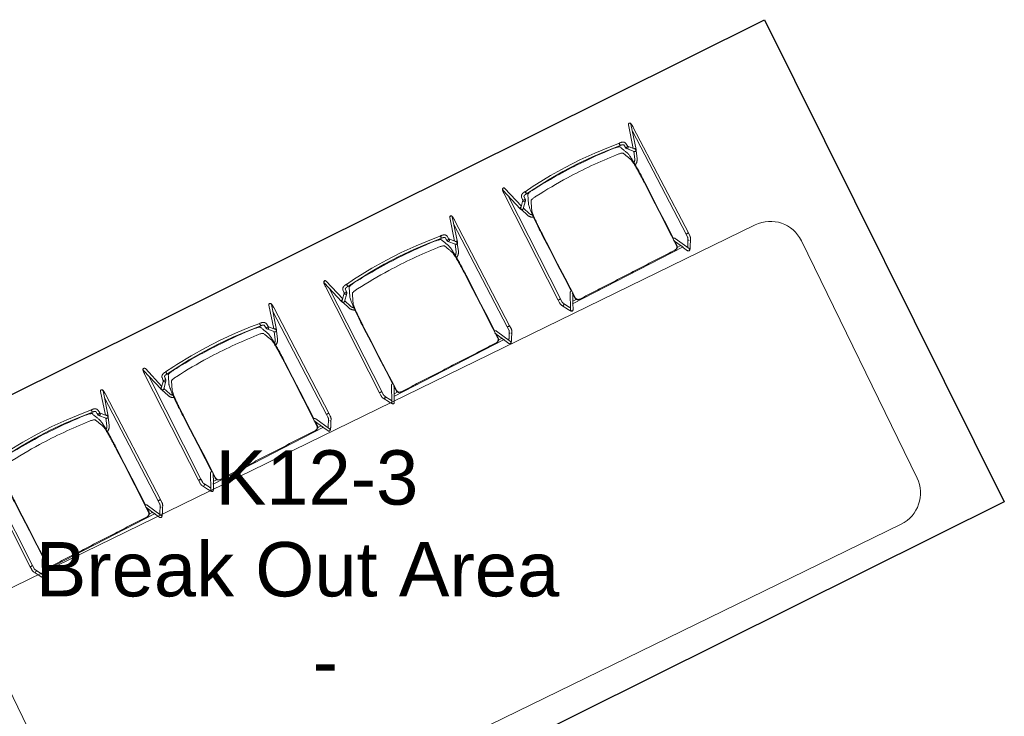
# Model space of a CAD drawing. Header units: inches. Extents: x -1 to 4727, y -3 to 1727.
# Tile 120 of 163: x 4116 to 4259, y 511 to 612. Entities that reach past the tile are written whole.
import ezdxf

# ---------------------------------------------------------------- set-up
doc = ezdxf.new("R2010")
doc.units = ezdxf.units.IN
doc.header["$LTSCALE"] = 42
doc.header["$MEASUREMENT"] = 0
doc.layers.get('0').update_dxf_attribs({"linetype": 'CONTINUOUS'})
for name, color, linetype in [('I-FURN', 8, 'CONTINUOUS'), ('I-FURN-CHAR', 9, 'CONTINUOUS'), ('Room Names & IDs', 7, 'CONTINUOUS'), ('triLabelLayer', 7, 'CONTINUOUS'), ('triSpaceLayer', 7, 'CONTINUOUS')]:
    doc.layers.add(name, color=color, linetype=linetype)
doc.styles.add('PDF Helvetica', font='Helvetica.ttf')
doc.styles.get("Standard").update_dxf_attribs({"font": 'romans.shx'})

# ---------------------------------------------------------------- blocks, each defined once
blk = doc.blocks.new('Hightower_Alo_Counter_Stool - Hightower_Alo_Counter_Stool-V324-FURNITURE PLAN - FLOOR 09 - EAST')
at = {"lineweight": 9}
for p, q in [((-10.46, 8.92), (-9.44, 5.31)), ((-10.13, 9.08), (-10.14, 9.09)), ((-9.14, 5.63), (-10.09, 9.02)), ((10.09, 9.02), (9.14, 5.63)), ((9.44, 5.31), (10.46, 8.92)), ((10.14, 9.09), (10.13, 9.08)), ((-10.55, 8.36), (-10.64, -8.94)), ((-10.26, -8.94), (-10.17, 7.92)), ((-7.76, 7.25), (-7.87, 7.24)), ((-6.28, 7.4), (-7.71, 7.25)), ((-7.67, 6.88), (-7.71, 7.25)), ((-7.65, 7.26), (-7.69, 7.26)), ((-7.65, 7.21), (-7.65, 7.17)), ((-7.65, 7.17), (-7.65, 6.91)), ((7.71, 7.25), (6.28, 7.4)), ((7.69, 7.26), (7.65, 7.26)), ((7.65, 7.17), (7.65, 7.21)), ((7.65, 6.91), (7.65, 7.17)), ((7.71, 7.25), (7.67, 6.88)), ((7.87, 7.24), (7.76, 7.25)), ((10.17, 7.92), (10.26, -8.94)), ((10.64, -8.94), (10.55, 8.36)), ((-8.54, 6.31), (-9.34, 5.42)), ((-9.06, 5.17), (-8.26, 6.06)), ((-8.57, 6.27), (-8.57, 6.26)), ((-8.52, 6.77), (-8.56, 6.4)), ((-8.56, 6.4), (-8.56, 6.37)), ((-8.23, 6.11), (-8.22, 6.12)), ((-8.19, 6.33), (-8.18, 6.37)), ((-8.18, 6.37), (-8.15, 6.73)), ((-7.83, 6.87), (-7.72, 6.88)), ((-7.69, 6.88), (-7.65, 6.88)), ((-7.67, 6.88), (-6.24, 7.03)), ((6.24, 7.03), (7.67, 6.88)), ((7.65, 6.88), (7.69, 6.88)), ((7.72, 6.88), (7.83, 6.87)), ((8.15, 6.73), (8.18, 6.37)), ((8.18, 6.37), (8.19, 6.33)), ((8.22, 6.12), (8.23, 6.11)), ((8.26, 6.06), (9.06, 5.17)), ((8.56, 6.4), (8.52, 6.77)), ((9.34, 5.42), (8.54, 6.31)), ((8.56, 6.37), (8.56, 6.4)), ((8.57, 6.26), (8.57, 6.27)), ((-9.42, 5.27), (-9.39, 5.2)), ((-9.36, 5.18), (-8.94, 4.04)), ((-9.34, 5.42), (-9.35, 5.41)), ((-9.06, 5.16), (-9.06, 5.18)), ((-8.62, 4.16), (-9.02, 5.23)), ((9.01, 5.22), (8.62, 4.16)), ((8.94, 4.04), (9.36, 5.18)), ((9.06, 5.18), (9.06, 5.16)), ((9.35, 5.41), (9.34, 5.42)), ((9.39, 5.2), (9.42, 5.27)), ((-10.64, -8.94), (-10.64, -9.41)), ((-10.54, -8.94), (-10.27, -8.94)), ((-10.52, -9.88), (-10.42, -10.05)), ((-10.14, -9.89), (-10.42, -10.05)), ((-10.42, -10.05), (-10.24, -9.95)), ((-10.26, -9.41), (-10.26, -8.94)), ((-10.24, -9.95), (-10.1, -9.86)), ((-10.1, -9.86), (-10.19, -9.7)), ((-9.73, -10.5), (-10.1, -9.86)), ((-10.1, -9.86), (-10.1, -9.86)), ((-8.58, -8.77), (-9.7, -11.02)), ((-8.92, -10.29), (-8.24, -8.93)), ((-8.35, -9.76), (-8.35, -8.99)), ((8.24, -8.93), (8.92, -10.29)), ((8.35, -8.99), (8.35, -9.76)), ((9.7, -11.02), (8.58, -8.77)), ((10.1, -9.86), (9.73, -10.5)), ((10.19, -9.7), (10.1, -9.86)), ((10.1, -9.86), (10.2, -9.92)), ((10.18, -9.91), (10.14, -9.89)), ((10.26, -8.94), (10.26, -9.41)), ((10.26, -8.94), (10.54, -8.94)), ((10.42, -10.05), (10.34, -10)), ((10.42, -10.05), (10.52, -9.88)), ((10.64, -9.41), (10.64, -8.94)), ((-10.42, -10.05), (-10.06, -10.69)), ((-9.71, -11.04), (-9.71, -11.05)), ((-9.36, -11.18), (-8.93, -10.31)), ((-9.02, -10.39), (9.02, -10.39)), ((-8.18, -10.05), (-8.82, -10.05)), ((-7.85, -10.26), (-7.77, -10.26)), ((7.77, -10.26), (7.85, -10.26)), ((8.82, -10.05), (8.22, -10.05)), ((8.93, -10.31), (9.36, -11.18)), ((9.71, -11.05), (9.71, -11.04)), ((10.06, -10.69), (10.42, -10.05)), ((10.36, -10.01), (10.42, -10.05))]:
    blk.add_line(p, q, dxfattribs=at)
at = {"lineweight": 9, "flags": 128}
for points in [[(-10.29, 9.17), (-10.36, 9.16), (-10.41, 9.13), (-10.44, 9.1), (-10.46, 9.08), (-10.47, 9.06), (-10.48, 9.04), (-10.48, 9.02), (-10.49, 9.01), (-10.49, 8.99), (-10.5, 8.98), (-10.5, 8.97), (-10.5, 8.95), (-10.51, 8.94), (-10.51, 8.92), (-10.51, 8.9), (-10.52, 8.89), (-10.52, 8.87), (-10.52, 8.85), (-10.52, 8.83), (-10.52, 8.81), (-10.53, 8.79), (-10.53, 8.77), (-10.53, 8.75), (-10.53, 8.73), (-10.53, 8.71), (-10.54, 8.69), (-10.54, 8.66), (-10.54, 8.64), (-10.54, 8.62), (-10.54, 8.59), (-10.54, 8.57), (-10.54, 8.54), (-10.54, 8.52), (-10.54, 8.49), (-10.54, 8.47), (-10.55, 8.44), (-10.55, 8.42), (-10.55, 8.39), (-10.55, 8.37), (-10.55, 8.36)], [(-10.29, 9.17), (-10.22, 9.16), (-10.17, 9.13), (-10.14, 9.1), (-10.14, 9.09)], [(10.29, 9.17), (10.22, 9.16), (10.17, 9.13), (10.14, 9.1), (10.14, 9.09)], [(10.29, 9.17), (10.36, 9.16), (10.41, 9.13), (10.44, 9.1), (10.46, 9.08), (10.47, 9.06), (10.48, 9.04), (10.48, 9.02), (10.49, 9.01), (10.49, 8.99), (10.5, 8.98), (10.5, 8.97), (10.5, 8.95), (10.51, 8.94), (10.51, 8.92), (10.51, 8.9), (10.52, 8.89), (10.52, 8.87), (10.52, 8.85), (10.52, 8.83), (10.52, 8.81), (10.53, 8.79), (10.53, 8.77), (10.53, 8.75), (10.53, 8.73), (10.53, 8.71), (10.54, 8.69), (10.54, 8.66), (10.54, 8.64), (10.54, 8.62), (10.54, 8.59), (10.54, 8.57), (10.54, 8.54), (10.54, 8.52), (10.54, 8.49), (10.54, 8.47), (10.55, 8.44), (10.55, 8.42), (10.55, 8.39), (10.55, 8.37), (10.55, 8.36)], [(-8.52, 6.77), (-8.52, 6.79), (-8.51, 6.82), (-8.5, 6.84), (-8.49, 6.87), (-8.48, 6.89), (-8.47, 6.92), (-8.46, 6.94), (-8.45, 6.96), (-8.43, 6.98), (-8.41, 7), (-8.4, 7.02), (-8.38, 7.03), (-8.36, 7.05), (-8.34, 7.07), (-8.32, 7.08), (-8.3, 7.1), (-8.28, 7.11), (-8.26, 7.12), (-8.23, 7.14), (-8.21, 7.15), (-8.19, 7.16), (-8.16, 7.17), (-8.14, 7.18), (-8.11, 7.19), (-8.09, 7.2), (-8.06, 7.2), (-8.04, 7.21), (-8.01, 7.22), (-7.98, 7.22), (-7.96, 7.23), (-7.93, 7.23), (-7.9, 7.24), (-7.88, 7.24), (-7.87, 7.24)], [(-7.76, 7.25), (-7.74, 7.25), (-7.73, 7.25), (-7.71, 7.26), (-7.7, 7.26), (-7.69, 7.26)], [(6.28, 7.4), (3.88, 7.6), (1.48, 7.71), (-0.93, 7.72), (-3.33, 7.64), (-5.74, 7.46), (-6.28, 7.4)], [(-6.24, 7.03), (-3.86, 7.23), (-1.47, 7.34), (0.92, 7.35), (3.31, 7.26), (5.7, 7.08), (6.24, 7.03)], [(7.76, 7.25), (7.74, 7.25), (7.73, 7.25), (7.71, 7.26), (7.7, 7.26), (7.69, 7.26)], [(8.52, 6.77), (8.52, 6.79), (8.51, 6.82), (8.5, 6.84), (8.49, 6.87), (8.48, 6.89), (8.47, 6.92), (8.46, 6.94), (8.45, 6.96), (8.43, 6.98), (8.41, 7), (8.4, 7.02), (8.38, 7.03), (8.36, 7.05), (8.34, 7.07), (8.32, 7.08), (8.3, 7.1), (8.28, 7.11), (8.26, 7.12), (8.23, 7.14), (8.21, 7.15), (8.19, 7.16), (8.16, 7.17), (8.14, 7.18), (8.11, 7.19), (8.09, 7.2), (8.06, 7.2), (8.04, 7.21), (8.01, 7.22), (7.98, 7.22), (7.96, 7.23), (7.93, 7.23), (7.9, 7.24), (7.88, 7.24), (7.87, 7.24)], [(-8.57, 6.25), (-8.57, 6.26), (-8.57, 6.26), (-8.57, 6.27), (-8.57, 6.28), (-8.57, 6.29), (-8.57, 6.31), (-8.56, 6.32), (-8.56, 6.34), (-8.56, 6.36), (-8.56, 6.37)], [(-8.22, 6.12), (-8.22, 6.14), (-8.21, 6.16), (-8.21, 6.17), (-8.2, 6.19), (-8.2, 6.21), (-8.2, 6.23), (-8.2, 6.24), (-8.19, 6.26), (-8.19, 6.28), (-8.19, 6.31), (-8.19, 6.33), (-8.19, 6.33)], [(-8.15, 6.73), (-8.15, 6.73), (-8.15, 6.73), (-8.15, 6.73), (-8.15, 6.73), (-8.14, 6.74), (-8.14, 6.74), (-8.14, 6.74), (-8.14, 6.75), (-8.13, 6.75), (-8.13, 6.75), (-8.12, 6.76), (-8.12, 6.77), (-8.11, 6.77), (-8.1, 6.78), (-8.09, 6.78), (-8.08, 6.79), (-8.07, 6.8), (-8.06, 6.8), (-8.05, 6.81), (-8.04, 6.81), (-8.02, 6.82), (-8.01, 6.83), (-8, 6.83), (-7.98, 6.84), (-7.96, 6.84), (-7.95, 6.85), (-7.93, 6.85), (-7.91, 6.85), (-7.9, 6.86), (-7.88, 6.86), (-7.86, 6.86), (-7.84, 6.87), (-7.83, 6.87)], [(-7.72, 6.88), (-7.71, 6.88), (-7.7, 6.88), (-7.7, 6.88), (-7.69, 6.88), (-7.69, 6.88)], [(7.72, 6.88), (7.71, 6.88), (7.7, 6.88), (7.7, 6.88), (7.69, 6.88), (7.69, 6.88)], [(8.15, 6.73), (8.15, 6.73), (8.15, 6.73), (8.15, 6.73), (8.15, 6.73), (8.14, 6.74), (8.14, 6.74), (8.14, 6.74), (8.14, 6.75), (8.13, 6.75), (8.13, 6.75), (8.12, 6.76), (8.12, 6.77), (8.11, 6.77), (8.1, 6.78), (8.09, 6.78), (8.08, 6.79), (8.07, 6.8), (8.06, 6.8), (8.05, 6.81), (8.04, 6.81), (8.02, 6.82), (8.01, 6.83), (8, 6.83), (7.98, 6.84), (7.96, 6.84), (7.95, 6.85), (7.93, 6.85), (7.91, 6.85), (7.9, 6.86), (7.88, 6.86), (7.86, 6.86), (7.84, 6.87), (7.83, 6.87)], [(8.22, 6.12), (8.22, 6.14), (8.21, 6.16), (8.21, 6.17), (8.2, 6.19), (8.2, 6.21), (8.2, 6.23), (8.2, 6.24), (8.19, 6.26), (8.19, 6.28), (8.19, 6.31), (8.19, 6.33), (8.19, 6.33)], [(8.57, 6.25), (8.57, 6.26), (8.57, 6.26), (8.57, 6.27), (8.57, 6.28), (8.57, 6.29), (8.57, 6.31), (8.56, 6.32), (8.56, 6.34), (8.56, 6.36), (8.56, 6.37)], [(-9.21, 5.1), (-9.31, 5.12), (-9.36, 5.16), (-9.38, 5.2), (-9.39, 5.2)], [(-9.21, 5.1), (-9.12, 5.12), (-9.07, 5.16), (-9.06, 5.16)], [(9.21, 5.1), (9.12, 5.12), (9.07, 5.16), (9.06, 5.16)], [(9.21, 5.1), (9.31, 5.12), (9.36, 5.16), (9.38, 5.2), (9.39, 5.2)], [(-8.94, 4.04), (-8.93, 4), (-8.91, 3.96), (-8.89, 3.92), (-8.87, 3.87), (-8.84, 3.83), (-8.82, 3.8), (-8.79, 3.76), (-8.76, 3.72), (-8.73, 3.68), (-8.7, 3.65), (-8.67, 3.62), (-8.63, 3.58), (-8.6, 3.55), (-8.56, 3.52), (-8.52, 3.5), (-8.48, 3.47), (-8.44, 3.44), (-8.4, 3.42), (-8.36, 3.4), (-8.32, 3.38)], [(-8.29, 3.75), (-8.32, 3.77), (-8.34, 3.79), (-8.37, 3.81), (-8.4, 3.83), (-8.42, 3.86), (-8.44, 3.88), (-8.47, 3.9), (-8.49, 3.93), (-8.51, 3.95), (-8.53, 3.98), (-8.55, 4.01), (-8.56, 4.04), (-8.58, 4.07), (-8.59, 4.1), (-8.61, 4.13), (-8.62, 4.16), (-8.62, 4.16)], [(8.62, 4.16), (8.61, 4.13), (8.6, 4.1), (8.58, 4.07), (8.57, 4.04), (8.55, 4.02), (8.53, 3.99), (8.51, 3.96), (8.49, 3.93), (8.47, 3.91), (8.45, 3.88), (8.43, 3.86), (8.4, 3.84), (8.38, 3.82), (8.35, 3.8), (8.32, 3.78), (8.3, 3.76)], [(8.31, 3.38), (8.35, 3.4), (8.39, 3.42), (8.43, 3.44), (8.47, 3.46), (8.51, 3.49), (8.55, 3.52), (8.59, 3.55), (8.62, 3.58), (8.66, 3.61), (8.69, 3.64), (8.72, 3.68), (8.75, 3.71), (8.78, 3.75), (8.81, 3.79), (8.84, 3.83), (8.86, 3.87), (8.88, 3.91), (8.9, 3.95), (8.92, 3.99), (8.94, 4.03), (8.94, 4.04)], [(-8.36, -6.61), (-8.36, -4.24), (-8.37, -1.87), (-8.37, 0.49)], [(-8.3, 0.54), (-8.3, -1.84), (-8.29, -4.22), (-8.28, -6.61)], [(8.28, -6.61), (8.29, -4.22), (8.3, -1.84), (8.3, 0.54)], [(8.37, 0.49), (8.37, -1.87), (8.36, -4.24), (8.36, -6.61)], [(-8.35, -8.65), (-8.35, -8.18), (-8.36, -6.61)], [(-8.28, -6.61), (-8.28, -8.18), (-8.28, -9.76)], [(8.28, -9.76), (8.28, -8.18), (8.28, -6.61)], [(8.36, -6.61), (8.35, -8.18), (8.35, -8.65)], [(-10.64, -9.41), (-10.64, -9.45), (-10.64, -9.49), (-10.63, -9.53), (-10.63, -9.56), (-10.62, -9.6), (-10.61, -9.64), (-10.6, -9.67), (-10.59, -9.71), (-10.58, -9.74), (-10.57, -9.78), (-10.55, -9.81), (-10.54, -9.85), (-10.52, -9.88), (-10.52, -9.88)], [(-10.19, -9.7), (-10.2, -9.68), (-10.21, -9.66), (-10.22, -9.64), (-10.23, -9.61), (-10.24, -9.59), (-10.24, -9.57), (-10.25, -9.55), (-10.25, -9.53), (-10.26, -9.51), (-10.26, -9.48), (-10.26, -9.46), (-10.26, -9.44), (-10.26, -9.42), (-10.26, -9.41)], [(-8.58, -8.77), (-8.54, -8.72), (-8.51, -8.7), (-8.49, -8.68), (-8.47, -8.67), (-8.46, -8.67), (-8.45, -8.66), (-8.44, -8.66), (-8.43, -8.66), (-8.42, -8.66), (-8.41, -8.65), (-8.4, -8.65), (-8.39, -8.65), (-8.38, -8.65), (-8.37, -8.65), (-8.35, -8.65), (-8.34, -8.64), (-8.33, -8.64), (-8.32, -8.64), (-8.31, -8.64), (-8.3, -8.64)], [(-8.34, -9.02), (-8.34, -9.02), (-8.34, -9.02), (-8.33, -9.02), (-8.33, -9.02), (-8.32, -9.02), (-8.32, -9.02), (-8.31, -9.02), (-8.3, -9.02), (-8.3, -9.02)], [(8.58, -8.77), (8.54, -8.72), (8.51, -8.7), (8.49, -8.68), (8.47, -8.67), (8.46, -8.67), (8.45, -8.66), (8.44, -8.66), (8.43, -8.66), (8.42, -8.66), (8.41, -8.65), (8.4, -8.65), (8.39, -8.65), (8.38, -8.65), (8.37, -8.65), (8.35, -8.65), (8.34, -8.64), (8.33, -8.64), (8.32, -8.64), (8.31, -8.64), (8.3, -8.64)], [(8.34, -9.02), (8.34, -9.02), (8.34, -9.02), (8.33, -9.02), (8.33, -9.02), (8.32, -9.02), (8.32, -9.02), (8.31, -9.02), (8.3, -9.02), (8.3, -9.02)], [(10.26, -9.41), (10.26, -9.44), (10.26, -9.46), (10.26, -9.48), (10.26, -9.5), (10.25, -9.53), (10.25, -9.55), (10.24, -9.57), (10.24, -9.59), (10.23, -9.61), (10.22, -9.63), (10.21, -9.65), (10.2, -9.67), (10.19, -9.69), (10.19, -9.7)], [(10.52, -9.88), (10.54, -9.85), (10.55, -9.81), (10.57, -9.78), (10.58, -9.75), (10.59, -9.71), (10.6, -9.67), (10.61, -9.64), (10.62, -9.6), (10.63, -9.56), (10.63, -9.53), (10.64, -9.49), (10.64, -9.45), (10.64, -9.41), (10.64, -9.41)], [(-9.45, -11.27), (-9.52, -11.3), (-9.58, -11.3), (-9.62, -11.28), (-9.65, -11.27), (-9.67, -11.26), (-9.68, -11.25), (-9.69, -11.23), (-9.7, -11.22), (-9.71, -11.21), (-9.72, -11.2), (-9.73, -11.19), (-9.74, -11.18), (-9.75, -11.17), (-9.76, -11.16), (-9.77, -11.15), (-9.78, -11.13), (-9.79, -11.12), (-9.8, -11.1), (-9.81, -11.09), (-9.82, -11.07), (-9.83, -11.06), (-9.84, -11.04), (-9.85, -11.02), (-9.87, -11), (-9.88, -10.99), (-9.89, -10.97), (-9.9, -10.95), (-9.91, -10.93), (-9.93, -10.91), (-9.94, -10.89), (-9.95, -10.87), (-9.97, -10.85), (-9.98, -10.83), (-9.99, -10.8), (-10, -10.78), (-10.02, -10.76), (-10.03, -10.74), (-10.04, -10.72), (-10.05, -10.69), (-10.06, -10.69)], [(-9.58, -10.76), (-9.59, -10.74), (-9.6, -10.73), (-9.61, -10.71), (-9.62, -10.69), (-9.64, -10.67), (-9.65, -10.65), (-9.66, -10.63), (-9.67, -10.61), (-9.68, -10.59), (-9.7, -10.57), (-9.71, -10.55), (-9.72, -10.52), (-9.73, -10.5)], [(-9.45, -11.27), (-9.38, -11.22), (-9.36, -11.17)], [(9.45, -11.27), (9.38, -11.22), (9.36, -11.17)], [(9.45, -11.27), (9.52, -11.3), (9.58, -11.3), (9.62, -11.28), (9.65, -11.27), (9.67, -11.26), (9.68, -11.25), (9.69, -11.23), (9.7, -11.22), (9.71, -11.21), (9.72, -11.2), (9.73, -11.19), (9.74, -11.18), (9.75, -11.17), (9.76, -11.16), (9.77, -11.15), (9.78, -11.13), (9.79, -11.12), (9.8, -11.1), (9.81, -11.09), (9.82, -11.07), (9.83, -11.06), (9.84, -11.04), (9.85, -11.02), (9.87, -11), (9.88, -10.99), (9.89, -10.97), (9.9, -10.95), (9.91, -10.93), (9.93, -10.91), (9.94, -10.89), (9.95, -10.87), (9.97, -10.85), (9.98, -10.83), (9.99, -10.8), (10, -10.78), (10.02, -10.76), (10.03, -10.74), (10.04, -10.72), (10.05, -10.69), (10.06, -10.69)], [(9.58, -10.76), (9.59, -10.74), (9.6, -10.73), (9.61, -10.71), (9.62, -10.69), (9.64, -10.67), (9.65, -10.65), (9.66, -10.63), (9.67, -10.61), (9.68, -10.59), (9.7, -10.57), (9.71, -10.55), (9.72, -10.52), (9.73, -10.5)]]:
    blk.add_lwpolyline(points, dxfattribs=at)
at = {"lineweight": 9}
for centre, major_axis, ratio, start_param, end_param in [((-10.27, 8.97), (0.18, 0.051), 0.988411, 1.560633, 2.86963), ((-10.27, 8.97), (0.147, 0.116), 0.986456, 1.151249, 1.413048), ((-10.27, 8.97), (0.18, 0.051), 0.988411, 6.273022, 7.582019), ((-10.27, 8.97), (0.147, 0.116), 0.986456, 0, 0.104051), ((10.27, 8.97), (-0.18, 0.051), 0.988411, 4.984351, 6.293348), ((10.27, 8.97), (-0.147, 0.116), 0.986456, 6.179134, 6.283185), ((10.27, 8.97), (-0.18, 0.051), 0.988411, 3.413555, 4.722552), ((10.27, 8.97), (-0.18, 0.051), 0.988411, 3.151756, 3.413555), ((-8.4, 6.18), (-0.139, 0.125), 0.993857, 0, 0.729613), ((-8.4, 6.18), (-0.139, 0.125), 0.993857, 0.729613, 3.085808), ((-8.4, 6.18), (-0.173, 0.073), 0.988515, 6.164117, 6.425916), ((-8.37, 6.38), (-0.187, 0.017), 0.830705, 6.128433, 6.390232), ((-8.37, 6.38), (-0.187, 0.019), 0.830378, 6.104445, 6.366245), ((-8.4, 6.18), (-0.173, 0.073), 0.988515, 5.902318, 6.149657), ((-8.37, 6.38), (-0.187, 0.019), 0.830378, 0.344859, 3.224652), ((-8.37, 6.38), (-0.187, 0.017), 0.830705, 0.368846, 0.892445), ((-8.37, 6.38), (-0.187, 0.017), 0.830705, 1.677843, 3.510439), ((-8.4, 6.18), (-0.173, 0.073), 0.988515, 2.760725, 3.022524), ((-8.4, 6.18), (-0.139, 0.125), 0.993857, 3.141593, 3.871206), ((-8.4, 6.18), (-0.139, 0.125), 0.993857, 3.871206, 4.394805), ((-8.4, 6.18), (-0.173, 0.073), 0.988515, 3.284324, 3.546123), ((-8.37, 6.38), (-0.187, 0.019), 0.830378, 3.224652, 3.486451), ((8.37, 6.38), (0.187, 0.017), 0.830705, 2.772747, 3.819944), ((8.37, 6.38), (0.187, 0.019), 0.830378, 2.796734, 3.058533), ((8.37, 6.38), (0.187, 0.019), 0.830378, 3.058533, 5.938327), ((8.4, 6.18), (0.139, 0.125), 0.993857, 2.15018, 2.411979), ((8.4, 6.18), (0.173, 0.073), 0.988515, 2.475263, 2.998862), ((8.4, 6.18), (0.139, 0.125), 0.993857, 2.411979, 5.553572), ((8.37, 6.38), (0.187, 0.017), 0.830705, 4.605342, 5.914339), ((8.4, 6.18), (0.139, 0.125), 0.993857, 5.553572, 6.33897), ((8.37, 6.38), (0.187, 0.017), 0.830705, 6.176139, 6.437938), ((8.37, 6.38), (0.187, 0.019), 0.830378, 6.200126, 6.461925), ((-9.26, 5.36), (0.18, 0.051), 0.988411, 1.298834, 2.86963), ((-9.26, 5.36), (0.165, 0.089), 0.989077, 2.639559, 3.424957), ((-9.26, 5.36), (0.18, 0.051), 0.988411, 2.86963, 3.13143), ((-9.26, 5.36), (0.18, 0.051), 0.988411, 3.141593, 3.655029), ((-9.2, 5.3), (-0.139, 0.125), 0.993857, 6.227401, 7.012799), ((-9.2, 5.3), (-0.139, 0.125), 0.993857, 0.729613, 2.30041), ((-9.2, 5.3), (-0.142, 0.122), 0.994097, 6.210303, 6.472102), ((-9.2, 5.3), (-0.139, 0.125), 0.993857, 2.824008, 3.085808), ((9.2, 5.3), (0.142, 0.122), 0.994097, 3.214475, 3.476275), ((9.2, 5.3), (0.139, 0.125), 0.993857, 3.197377, 3.720976), ((9.2, 5.3), (0.139, 0.125), 0.993857, 3.982776, 5.553572), ((9.26, 5.36), (-0.18, 0.051), 0.988411, 3.413555, 5.246151), ((9.2, 5.3), (0.142, 0.122), 0.994097, 6.173638, 6.356068), ((9.2, 5.3), (0.139, 0.125), 0.993857, 6.154232, 6.33897), ((9.26, 5.36), (-0.165, 0.089), 0.989077, 2.596429, 3.643626), ((9.26, 5.36), (-0.18, 0.051), 0.988411, 2.366357, 3.141593), ((9.2, 5.3), (0.139, 0.125), 0.993857, 5.553572, 6.077171), ((9.26, 5.36), (-0.18, 0.051), 0.988411, 3.151756, 3.413555), ((-10.45, -8.94), (-0.187, 0.001), 0.000559, 6.179689, 6.283185), ((-10.45, -8.94), (-0.187, 0.001), 0.000559, 4.608892, 5.917889), ((-10.45, -8.94), (-0.187, 0.001), 0.000559, 4.085294, 4.608892), ((10.45, -8.94), (0.187, 0.001), 0.000559, 2.98329, 3.245089), ((10.45, -8.94), (0.187, 0.001), 0.000559, 1.674293, 2.197892), ((10.45, -8.94), (0.187, 0.001), 0.000559, 0.627095, 1.674293), ((10.45, -8.94), (0.187, 0.001), 0.000559, 0, 0.103497), ((-9.53, -11.1), (-0.168, 0.084), 0.994858, 6.221149, 6.744747), ((-9.53, -11.1), (-0.168, 0.084), 0.994858, 0.461562, 1.24696), ((-9.53, -11.1), (-0.177, 0.061), 0.992906, 0.327478, 1.636475), ((-9.53, -11.1), (-0.177, 0.061), 0.992906, 6.087064, 6.348864), ((-9.53, -11.1), (-0.168, 0.084), 0.994858, 1.50876, 3.079556), ((-9.53, -11.1), (-0.177, 0.061), 0.992906, 1.898274, 2.160073), ((9.53, -11.1), (0.168, 0.084), 0.994858, 3.203629, 5.821623), ((9.53, -11.1), (0.177, 0.061), 0.992906, 4.384911, 6.479306), ((9.53, -11.1), (0.168, 0.084), 0.994858, 5.821623, 6.345222)]:
    blk.add_ellipse(centre, major_axis=major_axis, ratio=ratio, start_param=start_param, end_param=end_param, dxfattribs=at)
for points, knots in [([(-6.56, 6.95), (-5.25, 7.07), (-2.63, 7.23), (1.75, 7.27), (4.81, 7.11), (6.56, 6.95)], [-1, -1, -1, -1, -0.7, -0.4, 0, 0, 0, 0]), ([(6.56, 5.93), (5.25, 6.05), (2.63, 6.22), (-1.75, 6.26), (-4.81, 6.09), (-6.56, 5.93)], [-1, -1, -1, -1, -0.7, -0.4, 0, 0, 0, 0]), ([(-9.29, 5.12), (-9.3, 5.12), (-9.31, 5.13), (-9.32, 5.13), (-9.32, 5.14), (-9.33, 5.14), (-9.34, 5.15), (-9.34, 5.15), (-9.34, 5.16), (-9.35, 5.16), (-9.35, 5.16), (-9.36, 5.17), (-9.36, 5.17), (-9.36, 5.17), (-9.36, 5.18), (-9.36, 5.18)], [0, 0, 0, 0, 0.125, 0.25, 0.3125, 0.375, 0.4375, 0.5, 0.5625, 0.625, 0.6875, 0.75, 0.8125, 0.875, 1, 1, 1, 1]), ([(-9.36, 5.18), (-9.36, 5.18), (-9.36, 5.18), (-9.36, 5.18), (-9.36, 5.17), (-9.35, 5.17), (-9.35, 5.17), (-9.35, 5.17), (-9.34, 5.16), (-9.34, 5.16)], [0, 0, 0, 0, 0.1, 0.15, 0.2, 0.25, 0.3, 0.35, 0.3875, 0.3875, 0.3875, 0.3875]), ([(8.09, 5.42), (8.11, 5.36), (8.14, 5.24), (8.18, 4.98), (8.22, 4.66), (8.27, 4.16), (8.31, 3.47), (8.34, 2.74), (8.36, 2.02), (8.37, 1.27), (8.37, 0.75), (8.37, 0.49)], [-1, -1, -1, -1, -0.861111, -0.791667, -0.722222, -0.583333, -0.444444, -0.333333, -0.222222, -0.111111, 0, 0, 0, 0]), ([(9.18, 5.1), (9.17, 5.11), (9.16, 5.11), (9.14, 5.12), (9.14, 5.12), (9.13, 5.12)], [0.2, 0.2, 0.2, 0.2, 0.3, 0.35, 0.4, 0.4, 0.4, 0.4]), ([(9.36, 5.18), (9.36, 5.18), (9.36, 5.17), (9.36, 5.17), (9.36, 5.17), (9.35, 5.16), (9.35, 5.16), (9.34, 5.16), (9.34, 5.15), (9.34, 5.15), (9.33, 5.14), (9.32, 5.14), (9.32, 5.14), (9.32, 5.13)], [0, 0, 0, 0, 0.125, 0.1875, 0.25, 0.3125, 0.375, 0.4375, 0.5, 0.5625, 0.625, 0.6875, 0.75, 0.75, 0.75, 0.75]), ([(9.34, 5.16), (9.34, 5.16), (9.34, 5.16), (9.35, 5.17), (9.35, 5.17), (9.36, 5.17), (9.36, 5.18), (9.36, 5.18), (9.36, 5.18), (9.36, 5.18)], [0.5875, 0.5875, 0.5875, 0.5875, 0.625, 0.7, 0.75, 0.8, 0.85, 0.9, 1, 1, 1, 1]), ([(-8.37, 0.49), (-8.37, 0.82), (-8.37, 1.3), (-8.36, 1.93), (-8.35, 2.54), (-8.33, 3.03), (-8.32, 3.34), (-8.31, 3.4)], [-1, -1, -1, -1, -0.8611111, -0.7916667, -0.7222222, -0.5833333, -0.5567912, -0.5567912, -0.5567912, -0.5567912]), ([(-7.85, -10.26), (-7.92, -10.26), (-8.03, -10.24), (-8.16, -10.16), (-8.25, -10.06), (-8.33, -9.93), (-8.35, -9.82), (-8.35, -9.76)], [0, 0, 0, 0, 0.285714, 0.428571, 0.571429, 0.785714, 1, 1, 1, 1]), ([(-8.28, -9.76), (-8.28, -9.84), (-8.25, -9.95), (-8.17, -10.08), (-8.08, -10.17), (-7.94, -10.24), (-7.83, -10.26), (-7.77, -10.26)], [0, 0, 0, 0, 0.285714, 0.428571, 0.571429, 0.785714, 1, 1, 1, 1]), ([(7.77, -10.26), (7.85, -10.26), (7.96, -10.24), (8.09, -10.16), (8.18, -10.06), (8.26, -9.93), (8.28, -9.82), (8.28, -9.76)], [0, 0, 0, 0, 0.285714, 0.428571, 0.571429, 0.785714, 1, 1, 1, 1]), ([(8.35, -9.76), (8.35, -9.84), (8.32, -9.95), (8.24, -10.08), (8.15, -10.17), (8.01, -10.24), (7.9, -10.26), (7.85, -10.26)], [0, 0, 0, 0, 0.285714, 0.428571, 0.571429, 0.785714, 1, 1, 1, 1]), ([(-8.9, -10.25), (-8.9, -10.25), (-8.9, -10.26), (-8.91, -10.27), (-8.91, -10.28), (-8.92, -10.29), (-8.92, -10.3), (-8.93, -10.31), (-8.93, -10.31), (-8.94, -10.32), (-8.94, -10.33), (-8.95, -10.34), (-8.96, -10.34), (-8.96, -10.35), (-8.97, -10.35), (-8.97, -10.36), (-8.98, -10.36), (-8.98, -10.37), (-8.99, -10.37), (-8.99, -10.37), (-9, -10.38), (-9.01, -10.38), (-9.01, -10.39), (-9.02, -10.39), (-9.02, -10.39), (-9.02, -10.39), (-9.02, -10.39)], [0.1428571, 0.1428571, 0.1428571, 0.1428571, 0.1785714, 0.2142857, 0.25, 0.2857143, 0.3214286, 0.3571429, 0.3928571, 0.4285714, 0.4642857, 0.5, 0.5357143, 0.5714286, 0.5982143, 0.625, 0.6517857, 0.6785714, 0.7053571, 0.7321429, 0.7857143, 0.8392857, 0.8660714, 0.8928571, 0.9464286, 1, 1, 1, 1]), ([(9.02, -10.39), (9.02, -10.39), (9.02, -10.39), (9.02, -10.39), (9.02, -10.39), (9.01, -10.39), (9.01, -10.38), (9, -10.38), (9, -10.38), (8.99, -10.37), (8.98, -10.37), (8.98, -10.36), (8.97, -10.36), (8.96, -10.35), (8.96, -10.34), (8.95, -10.34), (8.94, -10.33), (8.94, -10.32), (8.93, -10.31), (8.93, -10.31), (8.92, -10.3), (8.92, -10.29), (8.91, -10.28), (8.91, -10.27), (8.9, -10.26), (8.9, -10.25), (8.9, -10.25)], [0, 0, 0, 0, 0.0357143, 0.0714286, 0.1071429, 0.1339286, 0.1607143, 0.2142857, 0.25, 0.2767857, 0.3035714, 0.3571429, 0.3928571, 0.4285714, 0.4642857, 0.5, 0.5357143, 0.5714286, 0.6071429, 0.6428571, 0.6785714, 0.7142857, 0.75, 0.7857143, 0.8214286, 0.8571429, 0.8571429, 0.8571429, 0.8571429])]:
    blk.add_open_spline(points, degree=3, knots=knots, dxfattribs=at)
for points in [[(-8.09, 5.42), (-8.02, 5.56), (-7.9, 5.85), (-7.71, 6.28), (-7.59, 6.57), (-7.53, 6.71)], [(-7.53, 6.71), (-7.52, 6.72), (-7.49, 6.75), (-7.38, 6.8), (-7.23, 6.84), (-7.03, 6.89), (-6.8, 6.92), (-6.64, 6.94), (-6.56, 6.95)], [(-6.56, 5.93), (-6.64, 5.92), (-6.8, 5.91), (-7.03, 5.87), (-7.23, 5.83), (-7.38, 5.78), (-7.49, 5.74), (-7.52, 5.71), (-7.53, 5.69)], [(6.56, 6.95), (6.64, 6.94), (6.8, 6.92), (7.03, 6.89), (7.23, 6.84), (7.38, 6.8), (7.49, 6.75), (7.52, 6.72), (7.53, 6.71)], [(7.53, 5.69), (7.52, 5.71), (7.49, 5.74), (7.38, 5.78), (7.23, 5.83), (7.03, 5.87), (6.8, 5.91), (6.64, 5.92), (6.56, 5.93)], [(7.53, 6.71), (7.59, 6.57), (7.71, 6.28), (7.9, 5.85), (8.02, 5.56), (8.09, 5.42)], [(-9.22, 5.1), (-9.23, 5.1), (-9.26, 5.11), (-9.28, 5.11), (-9.29, 5.12)], [(-9.18, 5.1), (-9.19, 5.1), (-9.21, 5.1), (-9.22, 5.1)], [(-8.31, 3.4), (-8.3, 3.61), (-8.28, 4.01), (-8.24, 4.53), (-8.19, 4.94), (-8.14, 5.25), (-8.1, 5.37), (-8.09, 5.42)], [(-8.07, 4.42), (-8.09, 4.39), (-8.12, 4.27), (-8.17, 3.98), (-8.21, 3.58), (-8.24, 3.09), (-8.27, 2.52), (-8.29, 1.89), (-8.3, 1.22), (-8.3, 0.77), (-8.3, 0.54)], [(-7.53, 5.69), (-7.59, 5.55), (-7.71, 5.27), (-7.89, 4.85), (-8.01, 4.57), (-8.07, 4.42)], [(8.07, 4.42), (8.01, 4.57), (7.89, 4.85), (7.71, 5.27), (7.59, 5.55), (7.53, 5.69)], [(8.3, 0.54), (8.3, 0.77), (8.3, 1.22), (8.29, 1.89), (8.27, 2.52), (8.24, 3.09), (8.21, 3.58), (8.17, 3.98), (8.12, 4.27), (8.09, 4.39), (8.07, 4.42)], [(-7.77, -10.26), (-7.8, -10.26), (-7.82, -10.26), (-7.85, -10.26)], [(-7.77, -10.26), (-6.91, -10.26), (-5.18, -10.26), (-2.59, -10.26), (-0.86, -10.26), (0, -10.26)], [(0, -10.26), (0.86, -10.26), (2.59, -10.26), (5.18, -10.26), (6.91, -10.26), (7.77, -10.26)], [(7.85, -10.26), (7.82, -10.26), (7.8, -10.26), (7.77, -10.26)]]:
    blk.add_open_spline(points, degree=3, dxfattribs=at)
blk = doc.blocks.new('Table - Standing - Standard - Default-6337895-FURNITURE PLAN - FLOOR 09 - EAST')
at = {"lineweight": 9}
for p, q in [((65.61, 23.77), (-56.39, 23.77)), ((-61.39, 18.77), (-61.39, -19.58)), ((70.61, -19.58), (70.61, 18.77)), ((-56.39, -24.58), (65.61, -24.58))]:
    blk.add_line(p, q, dxfattribs=at)
for centre, start, end in [((-56.39, 18.77), 90, 180), ((65.61, 18.77), 0, 90), ((-56.39, -19.58), 180, 270), ((65.61, -19.58), 270, 360)]:
    blk.add_arc(centre, 5, start, end, dxfattribs=at)

msp = doc.modelspace()

# ---------------------------------------------------------------- linework, layer by layer
at = {"layer": 'triSpaceLayer'}
msp.add_lwpolyline([(4091.05, 545.63), (4224.27, 611.94), (4259.11, 541.93), (4125.89, 475.62)], close=True, dxfattribs=at)

# ---------------------------------------------------------------- block references
at = {"layer": 'I-FURN', "rotation": 25.99999999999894}
msp.add_blockref('Table - Standing - Standard - Default-6337895-FURNITURE PLAN - FLOOR 09 - EAST', (4174.39, 532.01), dxfattribs=at)
at = {"layer": 'I-FURN-CHAR', "rotation": 27.24429381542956}
for p in [(4199.66, 584.04), (4173.7, 570.57), (4147.43, 557.85), (4122.97, 545.3)]:
    msp.add_blockref('Hightower_Alo_Counter_Stool - Hightower_Alo_Counter_Stool-V324-FURNITURE PLAN - FLOOR 09 - EAST', p, dxfattribs=at)

# ---------------------------------------------------------------- texts
at = {"layer": 'Room Names & IDs', "attachment_point": 4, "style": 'PDF Helvetica'}
for s, insert, char_height in [('K12-3', (4144.53, 545.39), 7.902), ('Break Out Area', (4118.39, 532.06), 7.9024), ('-', (4158.64, 518.73), 7.9)]:
    msp.add_mtext(s, dxfattribs=dict(at, insert=insert, char_height=char_height))
at = {"layer": 'triLabelLayer', "color": 7, "insert": (4147.07, 544.4), "char_height": 10, "attachment_point": 5}
msp.add_mtext('{\\fSansSerif;\\H0.01;}', dxfattribs=at)

doc.saveas('drawing.dxf')
